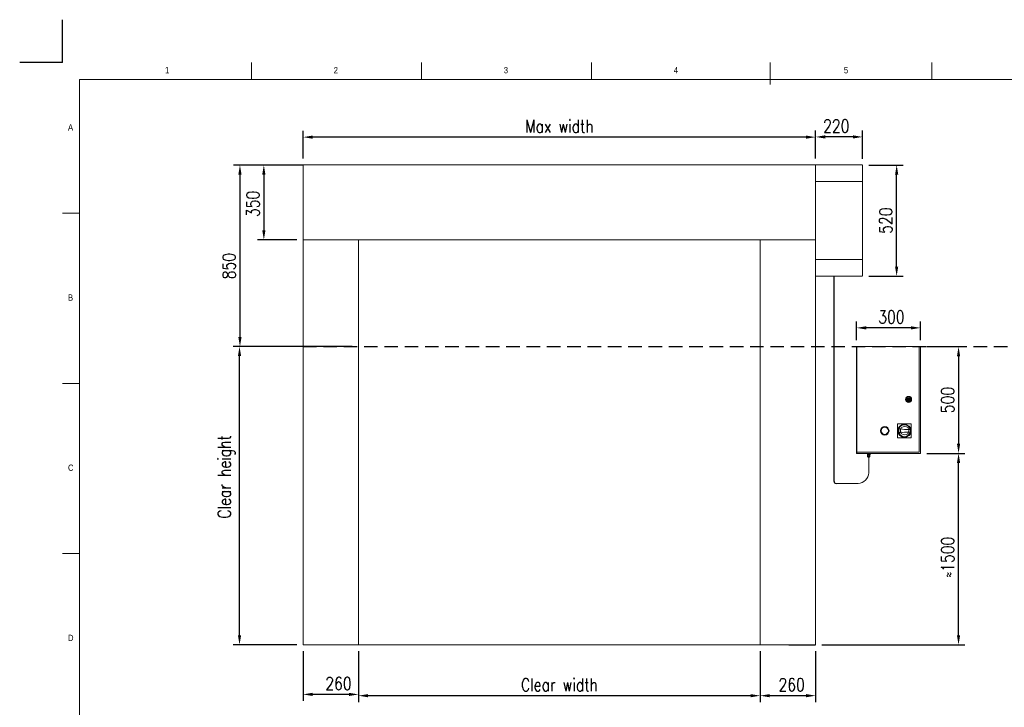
# Model space of a CAD drawing. Header units: millimetres. Extents: x 10392 to 17352, y 762 to 5764.
# Tile 3 of 4: x 10392 to 15008, y 2543 to 5764. Entities that reach past the tile are written whole.
import ezdxf

# ---------------------------------------------------------------- set-up
doc = ezdxf.new("R2010")
doc.units = ezdxf.units.MM
doc.header["$LTSCALE"] = 50
doc.header["$PDSIZE"] = -1
doc.linetypes.add('HIDDEN', pattern=[1.905, 1.27, -0.635])
doc.layers.add('FORMAT', color=7, linetype='Continuous')
doc.styles.add('NYIP', font='romans.shx', dxfattribs={"width": 0.8})
doc.styles.add('SLDTEXTSTYLE0', font='Gothic.ttf', dxfattribs={"width": 0.913})
doc.dimstyles.new('STANDARD35', dxfattribs={"dimscale": 35, "dimtxt": 2, "dimasz": 1.5, "dimexe": 1, "dimexo": 1, "dimgap": 0.7, "dimtad": 1, "dimdec": 0, "dimdsep": 46, "dimtxsty": 'NYIP', "dimcen": 0, "dimclrd": 1, "dimclre": 1, "dimclrt": 2, "dimadec": 0, "dimazin": 0, "dimtfac": 1, "dimtdec": 0, "dimtix": 1, "dimtmove": 0, "dimatfit": 3, "dimfxl": 1, "dimtvp": 1, "dimtolj": 1, "dimtzin": 0, "dimarcsym": 0})

# ---------------------------------------------------------------- blocks, each defined once
blk = doc.blocks.new('A$C7C9C4F3F')
at = {"color": 7, "lineweight": 5}
blk.add_line((8295, 11245), (8295, 11504), dxfattribs=at)
at = {"layer": 'FORMAT', "color": 7, "lineweight": 5}
for p, q in [((2216, 11304), (2216, 11504)), ((4209, 11504), (4209, 11304)), ((6202, 11304), (6202, 11504)), ((10188, 11304), (10188, 11504)), ((16199, 11304), (199, 11304)), ((199, 11304), (199, 199)), ((199, 9738), (0, 9738)), ((0, 7745), (199, 7745)), ((0, 5752), (199, 5752))]:
    blk.add_line(p, q, dxfattribs=at)
at = {"color": 7, "lineweight": 5, "char_height": 73.8, "attachment_point": 1, "style": 'SLDTEXTSTYLE0'}
for s, insert in [('1', (1203, 11450)), ('2', (3180, 11450)), ('3', (5173, 11450)), ('4', (7166, 11450)), ('5', (9159, 11450)), ('A', (66, 10780)), ('B', (66, 8787)), ('C', (66, 6794)), ('D', (66, 4801))]:
    blk.add_mtext(s, dxfattribs=dict(at, insert=insert))
blk = doc.blocks.new('*D395')
at = {"color": 7, "lineweight": -2}
for p, q in [((14645.5, 3732.1), (14823.5, 3732.1)), ((14793.5, 2880.1), (14793.5, 3687.1)), ((14153.4, 2835.1), (14823.5, 2835.1))]:
    blk.add_line(p, q, dxfattribs=at)
at = {"color": 7}
for points in [[(14801, 3687.1), (14786, 3687.1), (14793.5, 3732.1)], [(14786, 2880.1), (14801, 2880.1), (14793.5, 2835.1)]]:
    blk.add_solid(points, dxfattribs=at)
at = {"layer": 'Defpoints', "color": 0}
for p in [(14615.5, 3732.1), (14793.5, 3732.1), (14123.4, 2835.1)]:
    blk.add_point(p, dxfattribs=at)
at = {"color": 7, "lineweight": 0, "insert": (14742.5, 3245.9), "char_height": 60, "attachment_point": 5, "rotation": 90, "style": 'NYIP'}
blk.add_mtext('\\A1;≈1500^J', dxfattribs=at)
blk = doc.blocks.new('*D396')
at = {"color": 7, "lineweight": -2}
for p, q in [((14645.5, 4232.1), (14823.5, 4232.1)), ((14793.5, 4187.1), (14793.5, 3777.1)), ((14645.5, 3732.1), (14823.5, 3732.1))]:
    blk.add_line(p, q, dxfattribs=at)
at = {"color": 7}
for points in [[(14801, 4187.1), (14786, 4187.1), (14793.5, 4232.1)], [(14786, 3777.1), (14801, 3777.1), (14793.5, 3732.1)]]:
    blk.add_solid(points, dxfattribs=at)
at = {"layer": 'Defpoints', "color": 0}
for p in [(14615.5, 4232.1), (14615.5, 3732.1), (14793.5, 3732.1)]:
    blk.add_point(p, dxfattribs=at)
at = {"color": 7, "lineweight": 0, "insert": (14742.5, 3982.1), "char_height": 60, "attachment_point": 5, "rotation": 90, "style": 'NYIP'}
blk.add_mtext('\\A1;500', dxfattribs=at)
blk = doc.blocks.new('*D397')
at = {"color": 7, "lineweight": -2}
for p, q in [((14315.5, 4262.1), (14315.5, 4350.1)), ((14615.5, 4262.1), (14615.5, 4350.1)), ((14570.5, 4320.1), (14360.5, 4320.1))]:
    blk.add_line(p, q, dxfattribs=at)
at = {"color": 7}
for points in [[(14360.5, 4327.6), (14360.5, 4312.6), (14315.5, 4320.1)], [(14570.5, 4312.6), (14570.5, 4327.6), (14615.5, 4320.1)]]:
    blk.add_solid(points, dxfattribs=at)
at = {"layer": 'Defpoints', "color": 0}
for p in [(14315.5, 4320.1), (14315.5, 4232.1), (14615.5, 4232.1)]:
    blk.add_point(p, dxfattribs=at)
at = {"color": 7, "lineweight": 0, "insert": (14478.8, 4371.1), "char_height": 60, "attachment_point": 5, "style": 'NYIP'}
blk.add_mtext('\\A1;300', dxfattribs=at)
blk = doc.blocks.new('*D398')
at = {"color": 7, "lineweight": -2}
for p, q in [((14373.4, 5082.6), (14533.4, 5082.6)), ((14503.4, 4607.2), (14503.4, 5037.6)), ((14373.4, 4562.2), (14533.4, 4562.2))]:
    blk.add_line(p, q, dxfattribs=at)
at = {"color": 7}
for points in [[(14510.9, 5037.6), (14495.9, 5037.6), (14503.4, 5082.6)], [(14495.9, 4607.2), (14510.9, 4607.2), (14503.4, 4562.2)]]:
    blk.add_solid(points, dxfattribs=at)
at = {"layer": 'Defpoints', "color": 0}
for p in [(14343.4, 5082.6), (14503.4, 5082.6), (14343.4, 4562.2)]:
    blk.add_point(p, dxfattribs=at)
at = {"color": 7, "lineweight": 0, "insert": (14452.4, 4822.4), "char_height": 60, "attachment_point": 5, "rotation": 90, "style": 'NYIP'}
blk.add_mtext('\\A1;520', dxfattribs=at)
blk = doc.blocks.new('*D399')
at = {"color": 7, "lineweight": -2}
for p, q in [((14123.4, 5113.6), (14123.4, 5244.6)), ((14343.4, 5112.6), (14343.4, 5244.6)), ((14298.4, 5214.6), (14168.4, 5214.6))]:
    blk.add_line(p, q, dxfattribs=at)
at = {"color": 7}
for points in [[(14168.4, 5222.1), (14168.4, 5207.1), (14123.4, 5214.6)], [(14298.4, 5207.1), (14298.4, 5222.1), (14343.4, 5214.6)]]:
    blk.add_solid(points, dxfattribs=at)
at = {"layer": 'Defpoints', "color": 0}
for p in [(14123.4, 5214.6), (14123.4, 5083.6), (14343.4, 5082.6)]:
    blk.add_point(p, dxfattribs=at)
at = {"color": 7, "lineweight": 0, "insert": (14220.4, 5265.6), "char_height": 60, "attachment_point": 5, "style": 'NYIP'}
blk.add_mtext('\\A1;220', dxfattribs=at)
blk = doc.blocks.new('*D400')
at = {"color": 7, "lineweight": -2}
for p, q in [((13863.4, 2805.1), (13863.4, 2567.1)), ((14123.4, 2805.1), (14123.4, 2567.1)), ((14078.4, 2597.1), (13908.4, 2597.1))]:
    blk.add_line(p, q, dxfattribs=at)
at = {"color": 7}
for points in [[(13908.4, 2604.6), (13908.4, 2589.6), (13863.4, 2597.1)], [(14078.4, 2589.6), (14078.4, 2604.6), (14123.4, 2597.1)]]:
    blk.add_solid(points, dxfattribs=at)
at = {"layer": 'Defpoints', "color": 0}
for p in [(13863.4, 2835.1), (14123.4, 2835.1), (13863.4, 2597.1)]:
    blk.add_point(p, dxfattribs=at)
at = {"color": 7, "lineweight": 0, "insert": (14011.1, 2648.1), "char_height": 60, "attachment_point": 5, "style": 'NYIP'}
blk.add_mtext('\\A1;260', dxfattribs=at)
blk = doc.blocks.new('*D401')
at = {"color": 7, "lineweight": -2}
for p, q in [((11980.9, 2805.1), (11980.9, 2567.1)), ((13863.4, 2805.1), (13863.4, 2567.1)), ((13818.4, 2597.1), (12025.9, 2597.1))]:
    blk.add_line(p, q, dxfattribs=at)
at = {"color": 7}
for points in [[(12025.9, 2604.6), (12025.9, 2589.6), (11980.9, 2597.1)], [(13818.4, 2589.6), (13818.4, 2604.6), (13863.4, 2597.1)]]:
    blk.add_solid(points, dxfattribs=at)
at = {"layer": 'Defpoints', "color": 0}
for p in [(11980.9, 2835.1), (13863.4, 2835.1), (11980.9, 2597.1)]:
    blk.add_point(p, dxfattribs=at)
at = {"color": 7, "lineweight": 0, "insert": (12922.2, 2648.1), "char_height": 60, "attachment_point": 5, "style": 'NYIP'}
blk.add_mtext('\\A1;Clear width', dxfattribs=at)
blk = doc.blocks.new('*D402')
at = {"color": 7, "lineweight": -2}
for p, q in [((11720.9, 2805.1), (11720.9, 2573.1)), ((11980.9, 2805.1), (11980.9, 2573.1)), ((11935.9, 2603.1), (11765.9, 2603.1))]:
    blk.add_line(p, q, dxfattribs=at)
at = {"color": 7}
for points in [[(11765.9, 2610.6), (11765.9, 2595.6), (11720.9, 2603.1)], [(11935.9, 2595.6), (11935.9, 2610.6), (11980.9, 2603.1)]]:
    blk.add_solid(points, dxfattribs=at)
at = {"layer": 'Defpoints', "color": 0}
for p in [(11720.9, 2835.1), (11980.9, 2835.1), (11720.9, 2603.1)]:
    blk.add_point(p, dxfattribs=at)
at = {"color": 7, "lineweight": 0, "insert": (11886.8, 2654.1), "char_height": 60, "attachment_point": 5, "style": 'NYIP'}
blk.add_mtext('\\A1;260', dxfattribs=at)
blk = doc.blocks.new('*D403')
at = {"color": 7, "lineweight": -2}
for p, q in [((11690.9, 5082.6), (11506.9, 5082.6)), ((11536.9, 5037.6), (11536.9, 4777.6)), ((11690.9, 4732.6), (11506.9, 4732.6))]:
    blk.add_line(p, q, dxfattribs=at)
at = {"color": 7}
for points in [[(11544.4, 5037.6), (11529.4, 5037.6), (11536.9, 5082.6)], [(11529.4, 4777.6), (11544.4, 4777.6), (11536.9, 4732.6)]]:
    blk.add_solid(points, dxfattribs=at)
at = {"layer": 'Defpoints', "color": 0}
for p in [(11720.9, 5082.6), (11536.9, 4732.6), (11720.9, 4732.6)]:
    blk.add_point(p, dxfattribs=at)
at = {"color": 7, "lineweight": 0, "insert": (11485.9, 4900.8), "char_height": 60, "attachment_point": 5, "rotation": 90, "style": 'NYIP'}
blk.add_mtext('\\A1;350', dxfattribs=at)
blk = doc.blocks.new('*D404')
at = {"color": 7, "lineweight": -2}
for p, q in [((11691.1, 4232.6), (11393, 4232.6)), ((11423, 2880.1), (11423, 4187.6)), ((11690.9, 2835.1), (11393, 2835.1))]:
    blk.add_line(p, q, dxfattribs=at)
at = {"color": 7}
for points in [[(11430.5, 4187.6), (11415.5, 4187.6), (11423, 4232.6)], [(11415.5, 2880.1), (11430.5, 2880.1), (11423, 2835.1)]]:
    blk.add_solid(points, dxfattribs=at)
at = {"layer": 'Defpoints', "color": 0}
for p in [(11423, 4232.6), (11721.1, 4232.6), (11720.9, 2835.1)]:
    blk.add_point(p, dxfattribs=at)
at = {"color": 7, "lineweight": 0, "insert": (11362, 3622), "char_height": 60, "attachment_point": 5, "rotation": 90, "style": 'NYIP'}
blk.add_mtext('\\A1;Clear height^J', dxfattribs=at)
blk = doc.blocks.new('*D405')
at = {"color": 7, "lineweight": -2}
for p, q in [((11720.9, 5113.6), (11720.9, 5243.6)), ((14123.4, 5113.6), (14123.4, 5243.6)), ((14078.4, 5213.6), (11765.9, 5213.6))]:
    blk.add_line(p, q, dxfattribs=at)
at = {"color": 7}
for points in [[(11765.9, 5221.1), (11765.9, 5206.1), (11720.9, 5213.6)], [(14078.4, 5206.1), (14078.4, 5221.1), (14123.4, 5213.6)]]:
    blk.add_solid(points, dxfattribs=at)
at = {"layer": 'Defpoints', "color": 0}
for p in [(11720.9, 5213.6), (11720.9, 5083.6), (14123.4, 5083.6)]:
    blk.add_point(p, dxfattribs=at)
at = {"color": 7, "lineweight": 0, "insert": (12922.2, 5264.6), "char_height": 60, "attachment_point": 5, "style": 'NYIP'}
blk.add_mtext('\\A1;Max width^J', dxfattribs=at)
blk = doc.blocks.new('*D410')
at = {"color": 7, "lineweight": -2}
for p, q in [((11690.9, 5082.6), (11394.9, 5082.6)), ((11424.9, 5037.6), (11424.9, 4277.6)), ((11950.9, 4232.6), (11394.9, 4232.6))]:
    blk.add_line(p, q, dxfattribs=at)
at = {"color": 7}
for points in [[(11432.4, 5037.6), (11417.4, 5037.6), (11424.9, 5082.6)], [(11417.4, 4277.6), (11432.4, 4277.6), (11424.9, 4232.6)]]:
    blk.add_solid(points, dxfattribs=at)
at = {"layer": 'Defpoints', "color": 0}
for p in [(11720.9, 5082.6), (11424.9, 4232.6), (11980.9, 4232.6)]:
    blk.add_point(p, dxfattribs=at)
at = {"color": 7, "lineweight": 0, "insert": (11373.9, 4609.5), "char_height": 60, "attachment_point": 5, "rotation": 90, "style": 'NYIP'}
blk.add_mtext('\\A1;850', dxfattribs=at)

msp = doc.modelspace()

# ---------------------------------------------------------------- linework, layer by layer
at = {"color": 2}
for q in [(10592.4, 5763.7), (10392.4, 5563.7)]:
    msp.add_line((10592.4, 5563.7), q, dxfattribs=at)
for p, q in [((11720.9, 5082.6), (11644.3, 5082.6)), ((11720.9, 5083.5), (11720.9, 5082.6)), ((14209.8, 3601.1), (14209.8, 4564.2)), ((14315.5, 4232.1), (14315.5, 3732.1)), ((13998.4, 2835.1), (14123.4, 2835.1))]:
    msp.add_line(p, q)
at = {"color": 7, "linetype": 'Continuous', "lineweight": 5}
for p, q in [((14123.4, 5083.5), (11720.9, 5083.5)), ((11720.9, 5081.6), (11720.9, 5083.5)), ((11720.9, 5081.5), (11720.9, 5081.6)), ((11720.9, 5081.6), (11720.9, 5081.6)), ((11720.9, 5079.4), (11720.9, 5081.5)), ((11720.9, 5078.4), (11720.9, 5079.4)), ((11720.9, 5075.9), (11720.9, 5078.4)), ((14343.4, 5083.5), (14123.4, 5083.5)), ((14123.4, 4730.2), (14123.4, 5082.6)), ((14123.4, 5081.5), (14123.4, 5081.6)), ((14123.4, 5081.6), (14123.4, 5081.6)), ((14123.4, 5079.4), (14123.4, 5081.5)), ((14123.4, 5079.4), (14123.4, 5078.4)), ((14123.4, 5075.9), (14123.4, 5078.4)), ((14343.4, 5006.4), (14343.4, 5082.6)), ((11720.9, 5075.4), (11720.9, 5075.9)), ((11720.9, 5059.7), (11720.9, 5075.4)), ((11720.9, 5058.6), (11720.9, 5059.7)), ((11720.9, 5035.2), (11720.9, 5058.6)), ((11720.9, 5033.8), (11720.9, 5035.2)), ((11720.9, 5005.9), (11720.9, 5033.8)), ((14123.4, 5075.4), (14123.4, 5075.9)), ((14123.4, 5059.7), (14123.4, 5075.4)), ((14123.4, 5058.6), (14123.4, 5059.7)), ((14123.4, 5035.2), (14123.4, 5058.6)), ((14123.4, 5033.8), (14123.4, 5035.2)), ((14123.4, 5005.9), (14123.4, 5033.8)), ((11720.9, 5005.1), (11720.9, 5005.9)), ((11720.9, 4806.6), (11720.9, 5005.1)), ((14343.4, 5006.4), (14123.4, 5006.4)), ((14343.4, 4640.4), (14343.4, 5006.4)), ((11720.9, 4805.9), (11720.9, 4806.6)), ((11720.9, 4778), (11720.9, 4805.9)), ((11720.9, 4776.6), (11720.9, 4778)), ((11720.9, 4753.1), (11720.9, 4776.6)), ((11720.9, 4752), (11720.9, 4753.1)), ((11720.9, 4736.4), (11720.9, 4752)), ((11720.9, 4735.8), (11720.9, 4736.4)), ((11720.9, 4730.2), (11720.9, 4735.8)), ((14123.4, 4732.6), (11720.9, 4732.6)), ((11720.9, 2835.1), (11720.9, 4730.2)), ((11720.9, 4730.2), (11720.9, 4730.2)), ((11980.9, 2835.1), (11980.9, 4730.2)), ((13863.4, 2835.1), (13863.4, 4730.2)), ((14123.4, 2835.1), (14123.4, 4730.2)), ((14343.4, 4640.4), (14123.4, 4640.4)), ((14343.4, 4564.2), (14343.4, 4640.4)), ((14343.4, 4562.2), (14123.4, 4562.2)), ((12673.4, 2835.1), (11720.9, 2835.1)), ((12681.4, 2835.1), (12673.4, 2835.1)), ((12688.4, 2835.1), (12681.4, 2835.1)), ((12698.4, 2835.1), (12688.4, 2835.1)), ((12705.4, 2835.1), (12698.4, 2835.1)), ((12713.4, 2835.1), (12705.4, 2835.1)), ((13998.4, 2835.1), (12713.4, 2835.1))]:
    msp.add_line(p, q, dxfattribs=at)
at = {"linetype": 'HIDDEN'}
msp.add_line((11720.9, 4232.6), (16887.8, 4232.6), dxfattribs=at)
at = {"color": 7, "linetype": 'Continuous', "lineweight": 5, "ltscale": 0.05}
for p, q in [((14609.5, 4232.1), (14315.5, 4232.1)), ((14609.5, 3738.1), (14609.5, 4232.1)), ((14615.5, 4232.1), (14609.5, 4232.1)), ((14615.5, 3732.1), (14615.5, 4232.1)), ((14554.8, 3987.1), (14551.8, 3987.1)), ((14551.8, 3983.1), (14554.8, 3983.1)), ((14567.3, 3987.1), (14564.3, 3987.1)), ((14564.3, 3983.1), (14567.3, 3983.1)), ((14572, 3870.6), (14507, 3870.6)), ((14507, 3870.6), (14507, 3805.6)), ((14539.5, 3844.1), (14513.8, 3849.1)), ((14513.8, 3827.1), (14539.5, 3832.1)), ((14521.5, 3845.5), (14515, 3846.9)), ((14521.5, 3830.8), (14521.5, 3845.5)), ((14521.5, 3830.8), (14521.5, 3845.5)), ((14566.9, 3844.1), (14539.5, 3844.1)), ((14539.5, 3832.1), (14566.9, 3832.1)), ((14572, 3805.6), (14572, 3870.6)), ((14507, 3805.6), (14572, 3805.6)), ((14515, 3829.4), (14521.5, 3830.8)), ((14315.5, 3732.1), (14615.5, 3732.1)), ((14316.2, 3738.1), (14609.5, 3738.1))]:
    msp.add_line(p, q, dxfattribs=at)
at = {"color": 7, "lineweight": 5}
for p, q in [((14338, 3732.2), (14336.8, 3732.2)), ((14339, 3732.2), (14338, 3732.2)), ((14339.6, 3732.2), (14339, 3732.2)), ((14339.9, 3732.2), (14339.6, 3732.2)), ((14339.9, 3732.2), (14339.9, 3732.2)), ((14362.2, 3732.2), (14361.9, 3732.2)), ((14361.9, 3732.2), (14361.9, 3732.2)), ((14362.8, 3732.2), (14362.2, 3732.2)), ((14363.8, 3732.2), (14362.8, 3732.2)), ((14365.1, 3732.2), (14363.8, 3732.2)), ((14366.6, 3732.2), (14365.1, 3732.2)), ((14366.4, 3725.7), (14366.4, 3728.2)), ((14366.4, 3728.2), (14369.6, 3728.2)), ((14366.4, 3725.7), (14369.6, 3725.7)), ((14368.7, 3725.7), (14366.4, 3725.7)), ((14368.2, 3732.2), (14366.6, 3732.2)), ((14367.3, 3718.2), (14367.3, 3723.7)), ((14367.3, 3723.7), (14372.7, 3723.7)), ((14367.6, 3716.4), (14367.3, 3718.2)), ((14367.3, 3718.2), (14370, 3718.2)), ((14367.3, 3718.2), (14367.3, 3718.2)), ((14367.3, 3718.2), (14367.5, 3718.2)), ((14367.3, 3718.2), (14367.3, 3718.2)), ((14367.3, 3718.2), (14367.3, 3718.2)), ((14367.5, 3718.2), (14367.7, 3718.2)), ((14367.8, 3716.4), (14367.6, 3716.4)), ((14367.6, 3716.4), (14367.6, 3716.4)), ((14367.7, 3718.2), (14368, 3718.2)), ((14368.1, 3716.4), (14367.8, 3716.4)), ((14368, 3718.2), (14368.4, 3718.2)), ((14368.7, 3716.4), (14368.1, 3716.4)), ((14368.2, 3728.2), (14368.2, 3732.2)), ((14370, 3732.2), (14368.2, 3732.2)), ((14368.4, 3718.2), (14368.9, 3718.2)), ((14368.7, 3723.7), (14368.7, 3725.7)), ((14368.7, 3725.7), (14368.7, 3725.7)), ((14368.7, 3725.7), (14368.9, 3725.7)), ((14369.3, 3716.4), (14368.7, 3716.4)), ((14368.9, 3725.7), (14369.3, 3725.7)), ((14368.9, 3718.2), (14369.4, 3718.2)), ((14369.1, 3715.2), (14369, 3715.2)), ((14369, 3715.2), (14369.1, 3715.2)), ((14369.4, 3715.2), (14369.1, 3715.2)), ((14369.1, 3715.2), (14369.4, 3715.2)), ((14369.3, 3725.7), (14369.8, 3725.7)), ((14370.1, 3716.4), (14369.3, 3716.4)), ((14369.4, 3718.2), (14370, 3718.2)), ((14369.8, 3715.2), (14369.4, 3715.2)), ((14369.4, 3715.2), (14369.8, 3715.2)), ((14369.6, 3725.7), (14369.6, 3728.2)), ((14369.6, 3728.2), (14375.8, 3728.2)), ((14369.6, 3725.7), (14375.8, 3725.7)), ((14369.8, 3725.7), (14370.4, 3725.7)), ((14370.4, 3715.2), (14369.8, 3715.2)), ((14369.8, 3715.2), (14370.4, 3715.2)), ((14371.8, 3732.2), (14370, 3732.2)), ((14370, 3718.2), (14372.7, 3718.2)), ((14370, 3718.2), (14370.6, 3718.2)), ((14371, 3716.4), (14370.1, 3716.4)), ((14370.4, 3715.2), (14370.2, 3715.2)), ((14370.2, 3715.2), (14370.2, 3715.2)), ((14370.2, 3715.2), (14370.4, 3715.2)), ((14370.4, 3725.7), (14371.2, 3725.7)), ((14371.1, 3715.2), (14370.4, 3715.2)), ((14370.4, 3715.2), (14371.1, 3715.2)), ((14370.7, 3715.2), (14370.4, 3715.2)), ((14370.4, 3715.2), (14370.7, 3715.2)), ((14370.6, 3718.2), (14371.3, 3718.2)), ((14371.2, 3715.2), (14370.7, 3715.2)), ((14370.7, 3715.2), (14371.2, 3715.2)), ((14372, 3716.4), (14371, 3716.4)), ((14371.9, 3715.2), (14371.1, 3715.2)), ((14371.1, 3715.2), (14371.9, 3715.2)), ((14371.2, 3725.7), (14372, 3725.7)), ((14371.9, 3715.2), (14371.2, 3715.2)), ((14371.2, 3715.2), (14371.9, 3715.2)), ((14371.3, 3718.2), (14372, 3718.2)), ((14373.6, 3732.2), (14371.8, 3732.2)), ((14372.7, 3715.2), (14371.9, 3715.2)), ((14371.9, 3715.2), (14372.7, 3715.2)), ((14372.5, 3715.2), (14371.9, 3715.2)), ((14371.9, 3715.2), (14372.5, 3715.2)), ((14372, 3725.7), (14372.9, 3725.7)), ((14372, 3718.2), (14372.7, 3718.2)), ((14372.9, 3716.4), (14372, 3716.4)), ((14373.2, 3715.2), (14372.5, 3715.2)), ((14372.5, 3715.2), (14373.2, 3715.2)), ((14372.5, 3715.2), (14372.5, 3640.8)), ((14372.7, 3718.2), (14372.7, 3723.7)), ((14372.7, 3723.7), (14378.1, 3723.7)), ((14372.7, 3718.2), (14375.4, 3718.2)), ((14372.7, 3718.2), (14373.4, 3718.2)), ((14373.5, 3715.2), (14372.7, 3715.2)), ((14372.7, 3715.2), (14373.5, 3715.2)), ((14372.9, 3725.7), (14373.8, 3725.7)), ((14373.9, 3716.4), (14372.9, 3716.4)), ((14373.8, 3715.2), (14373.2, 3715.2)), ((14373.2, 3715.2), (14373.8, 3715.2)), ((14373.4, 3718.2), (14374.1, 3718.2)), ((14374.3, 3715.2), (14373.5, 3715.2)), ((14373.5, 3715.2), (14374.3, 3715.2)), ((14375.3, 3732.2), (14373.6, 3732.2)), ((14373.8, 3725.7), (14374.6, 3725.7)), ((14374.4, 3715.2), (14373.8, 3715.2)), ((14373.8, 3715.2), (14374.4, 3715.2)), ((14374.8, 3716.4), (14373.9, 3716.4)), ((14374.1, 3718.2), (14374.8, 3718.2)), ((14375, 3715.2), (14374.3, 3715.2)), ((14374.3, 3715.2), (14375, 3715.2)), ((14374.8, 3715.2), (14374.4, 3715.2)), ((14374.4, 3715.2), (14374.8, 3715.2)), ((14374.6, 3725.7), (14375.3, 3725.7)), ((14374.8, 3718.2), (14375.4, 3718.2)), ((14375.7, 3716.4), (14374.8, 3716.4)), ((14375.1, 3715.2), (14374.8, 3715.2)), ((14374.8, 3715.2), (14375.1, 3715.2)), ((14375.5, 3715.2), (14375, 3715.2)), ((14375, 3715.2), (14375.5, 3715.2)), ((14375.2, 3715.2), (14375.1, 3715.2)), ((14375.1, 3715.2), (14375.2, 3715.2)), ((14376.8, 3732.2), (14375.3, 3732.2)), ((14375.3, 3725.7), (14375.9, 3725.7)), ((14375.4, 3718.2), (14378.1, 3718.2)), ((14375.4, 3718.2), (14376, 3718.2)), ((14376, 3715.2), (14375.5, 3715.2)), ((14375.5, 3715.2), (14376, 3715.2)), ((14376.4, 3716.4), (14375.7, 3716.4)), ((14375.8, 3725.7), (14375.8, 3728.2)), ((14375.8, 3728.2), (14378.9, 3728.2)), ((14375.8, 3725.7), (14378.9, 3725.7)), ((14375.9, 3725.7), (14376.3, 3725.7)), ((14376, 3718.2), (14376.5, 3718.2)), ((14376.2, 3715.2), (14376, 3715.2)), ((14376, 3715.2), (14376.2, 3715.2)), ((14376.3, 3715.2), (14376.2, 3715.2)), ((14376.2, 3715.2), (14376.3, 3715.2)), ((14376.3, 3725.7), (14376.6, 3725.7)), ((14377, 3716.4), (14376.4, 3716.4)), ((14376.5, 3718.2), (14377, 3718.2)), ((14376.6, 3725.7), (14376.7, 3725.7)), ((14376.7, 3725.7), (14376.7, 3723.7)), ((14376.7, 3725.7), (14376.7, 3725.7)), ((14378.9, 3725.7), (14376.7, 3725.7)), ((14378, 3732.2), (14376.8, 3732.2)), ((14377, 3718.2), (14377.4, 3718.2)), ((14377.4, 3716.4), (14377, 3716.4)), ((14377.2, 3732.2), (14377.2, 3728.2)), ((14377.4, 3718.2), (14377.7, 3718.2)), ((14377.7, 3716.4), (14377.4, 3716.4)), ((14377.7, 3718.2), (14377.9, 3718.2)), ((14377.8, 3716.4), (14377.7, 3716.4)), ((14378.1, 3718.2), (14377.8, 3716.4)), ((14377.9, 3718.2), (14378.1, 3718.2)), ((14379, 3732.2), (14378, 3732.2)), ((14378.1, 3718.2), (14378.1, 3723.7)), ((14378.1, 3718.2), (14378.1, 3718.2)), ((14378.1, 3718.2), (14378.1, 3718.2)), ((14378.1, 3718.2), (14378.1, 3718.2)), ((14378.9, 3725.7), (14378.9, 3728.2)), ((14379.6, 3732.2), (14379, 3732.2)), ((14379.9, 3732.2), (14379.6, 3732.2)), ((14379.9, 3732.2), (14379.9, 3732.2)), ((14402.2, 3732.2), (14401.9, 3732.2)), ((14401.9, 3732.2), (14401.9, 3732.2)), ((14402.8, 3732.2), (14402.2, 3732.2)), ((14403.8, 3732.2), (14402.8, 3732.2)), ((14405.1, 3732.2), (14403.8, 3732.2)), ((14406.6, 3732.2), (14405.1, 3732.2)), ((14408.2, 3732.2), (14406.6, 3732.2)), ((14410, 3732.2), (14408.2, 3732.2)), ((14411.8, 3732.2), (14410, 3732.2)), ((14322.5, 3591.1), (14219.8, 3591.1))]:
    msp.add_line(p, q, dxfattribs=at)
at = {"color": 7, "linetype": 'Continuous', "lineweight": 5, "ltscale": 0.05}
for centre, radius in [((14559.5, 3985.1), 14), ((14559.5, 3985.1), 12), ((14559.5, 3985.1), 8), ((14559.5, 3985.1), 2), ((14447.5, 3838.1), 20), ((14447.5, 3838.1), 17), ((14539.5, 3838.1), 31), ((14539.5, 3838.1), 28), ((14541, 3838.6), 20)]:
    msp.add_circle(centre, radius, dxfattribs=at)
for centre, radius, start, end in [((14559.5, 3985.1), 8, 14.4775, 165.5225), ((14559.5, 3985.1), 8, 194.4775, 345.5225), ((14559.5, 3985.1), 5.15, 22.8511, 157.1489), ((14559.5, 3985.1), 5.15, 202.8511, 337.1489), ((14539.5, 3838.1), 28, 156.8676, 203.1324), ((14539.5, 3838.1), 26, 160.4063, 199.5937), ((14539.5, 3838.1), 28, 347.6264, 12.3736)]:
    msp.add_arc(centre, radius, start, end, dxfattribs=at)
msp.add_arc((14219.8, 3601.1), 10, 180, 270)
at = {"color": 7, "lineweight": 5}
msp.add_arc((14318.9, 3644.7), 53.7, 273.837, 355.77, dxfattribs=at)
for points, knots in [([(14368.9, 3715.2), (14368.9, 3715.2), (14368.9, 3715.2), (14368.8, 3715.2), (14368.5, 3715.3), (14368.2, 3715.4), (14367.9, 3715.7), (14367.7, 3716), (14367.6, 3716.3), (14367.6, 3716.4)], [0, 0, 0, 0, 0.004473, 0.071345, 0.184056, 0.381389, 0.583308, 0.787337, 1, 1, 1, 1]), ([(14377.8, 3716.4), (14377.8, 3716.3), (14377.8, 3716.1), (14377.6, 3715.8), (14377.4, 3715.6), (14377.1, 3715.4), (14376.9, 3715.3), (14376.7, 3715.2), (14376.6, 3715.2), (14376.5, 3715.2), (14376.5, 3715.2)], [0, 0, 0, 0, 0.127932, 0.334083, 0.512603, 0.668158, 0.801193, 0.910237, 0.992808, 1, 1, 1, 1])]:
    msp.add_open_spline(points, degree=3, knots=knots, dxfattribs=at)

# ---------------------------------------------------------------- block references
at = {"xscale": 0.4, "yscale": 0.4, "zscale": 0.4}
msp.add_blockref('A$C7C9C4F3F', (10592.4, 962.2), dxfattribs=at)

# ---------------------------------------------------------------- dimensions: what is measured, and where the dimension line sits
at = {"color": 7, "lineweight": 0}
dim = msp.add_linear_dim(base=(11720.9, 5213.6), p1=(14123.4, 5083.6), p2=(11720.9, 5083.6), angle=180, text='Max width^J', dimstyle='STANDARD35', override={"dimscale": 30, "dimclrd": 7, "dimclre": 7, "dimclrt": 7}, dxfattribs=at)
dim.commit()
dim.dimension.update_dxf_attribs({"geometry": '*D405', "text_midpoint": (12922.2, 5264.6)})
for base, p1, p2, angle, override, picture, middle in [((14123.4, 5214.6), (14343.4, 5082.6), (14123.4, 5083.6), 180, {"dimscale": 30, "dimclrd": 7, "dimclre": 7, "dimclrt": 7}, '*D399', (14220.4, 5214.6)), ((11424.9, 4232.6), (11720.9, 5082.6), (11980.9, 4232.6), 90, {"dimscale": 30, "dimdec": 0, "dimclrd": 7, "dimclre": 7, "dimclrt": 7}, '*D410', (11424.9, 4609.5)), ((11536.9, 4732.6), (11720.9, 5082.6), (11720.9, 4732.6), 90, {"dimscale": 30, "dimclrd": 7, "dimclre": 7, "dimclrt": 7}, '*D403', (11536.9, 4900.8)), ((14315.5, 4320.1), (14615.5, 4232.1), (14315.5, 4232.1), 180, {"dimscale": 30, "dimclrd": 7, "dimclre": 7, "dimclrt": 7}, '*D397', (14478.8, 4320.1)), ((14793.5, 3732.1), (14615.5, 4232.1), (14615.5, 3732.1), 90, {"dimscale": 30, "dimclrd": 7, "dimclre": 7, "dimclrt": 7}, '*D396', (14793.5, 3982.1)), ((11720.9, 2603.1), (11980.9, 2835.1), (11720.9, 2835.1), 180, {"dimscale": 30, "dimclrd": 7, "dimclre": 7, "dimclrt": 7}, '*D402', (11886.8, 2603.1)), ((13863.4, 2597.1), (14123.4, 2835.1), (13863.4, 2835.1), 180, {"dimscale": 30, "dimclrd": 7, "dimclre": 7, "dimclrt": 7}, '*D400', (14011.1, 2597.1))]:
    dim = msp.add_linear_dim(base=base, p1=p1, p2=p2, angle=angle, dimstyle='STANDARD35', override=override, dxfattribs=at)
    dim.commit()
    dim.dimension.update_dxf_attribs({"geometry": picture, "text_midpoint": middle, "dimtype": 160})
dim = msp.add_linear_dim(base=(14503.4, 5082.6), p1=(14343.4, 4562.2), p2=(14343.4, 5082.6), angle=90, dimstyle='STANDARD35', override={"dimscale": 30, "dimclrd": 7, "dimclre": 7, "dimclrt": 7}, dxfattribs=at)
dim.commit()
dim.dimension.update_dxf_attribs({"geometry": '*D398', "text_midpoint": (14452.4, 4822.4)})
for base, p1, p2, angle, text, picture, middle in [((11423, 4232.6), (11720.9, 2835.1), (11721.1, 4232.6), 90, 'Clear height^J', '*D404', (11423, 3622)), ((14793.5, 3732.1), (14123.4, 2835.1), (14615.5, 3732.1), 90, '≈1500^J', '*D395', (14793.5, 3245.9)), ((11980.9, 2597.1), (13863.4, 2835.1), (11980.9, 2835.1), 180, 'Clear width', '*D401', (12922.2, 2597.1))]:
    dim = msp.add_linear_dim(base=base, p1=p1, p2=p2, angle=angle, text=text, dimstyle='STANDARD35', override={"dimscale": 30, "dimclrd": 7, "dimclre": 7, "dimclrt": 7}, dxfattribs=at)
    dim.commit()
    dim.dimension.update_dxf_attribs({"geometry": picture, "text_midpoint": middle, "dimtype": 160})

doc.saveas('drawing.dxf')
